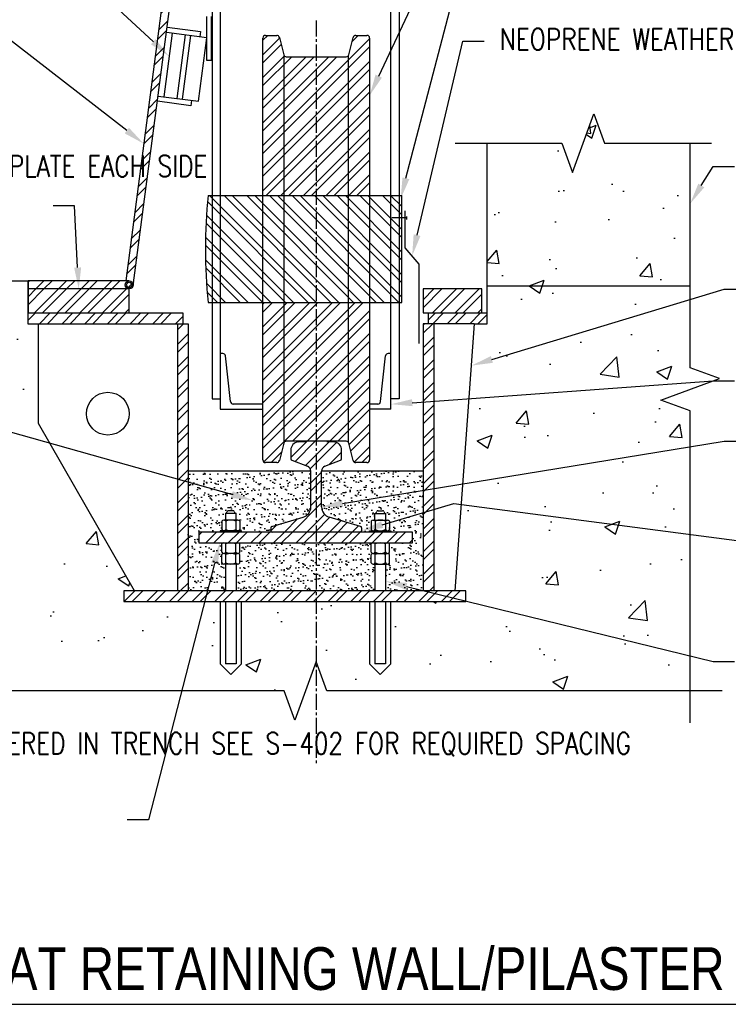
# Model space of a CAD drawing. Header units: inches. Extents: x -53 to 872, y 66 to 205.
# Tile 8 of 29: x 254 to 288, y 74 to 120. Entities that reach past the tile are written whole.
import ezdxf
from ezdxf import colors
from ezdxf.entities.mleader import LeaderData, LeaderLine
from ezdxf.enums import TextEntityAlignment as Align
from ezdxf.math import Vec2, Vec3

# ---------------------------------------------------------------- set-up
doc = ezdxf.new("R2010")
doc.units = ezdxf.units.IN
doc.header["$MEASUREMENT"] = 0
doc.linetypes.add('CENTER2', pattern=[1.125, 0.75, -0.125, 0.125, -0.125])
for name, color, linetype in [('A-ANNO-NOTE', 2, 'Continuous'), ('G-Anno-Std-Cntr', 1, 'CENTER2'), ('M-DETL-PATT', 8, 'Continuous'), ('S-ANNO-NOTE', 2, 'Continuous'), ('S-ANNO-SYMB', 2, 'Continuous'), ('S-DETL', 90, 'Continuous'), ('S-DETL-MEDM', 3, 'Continuous'), ('S-DETL-THIN', 1, 'Continuous')]:
    doc.layers.add(name, color=color, linetype=linetype)
doc.layers.add('A-WALL-PATT', color=8, linetype='Continuous', lineweight=18)
doc.styles.add('Annotative', font='romans.shx', dxfattribs={"width": 0.8, "height": 0.125})
doc.styles.add('Arial', font='romans.shx', dxfattribs={"width": 0.8})
doc.styles.add('TITLES', font='swiss.ttf', dxfattribs={"width": 0.8, "height": 0.25})
pattern_1 = [(45, (0, 0), (-0.53033, 0.53033), []), (45, (0, 0.375), (-0.53033, 0.53033), [])]
pattern_2 = [(45, (148.0015, -18.8574), (-0.53033, 0.53033), []), (45, (148.0015, -18.4824), (-0.53033, 0.53033), [])]

# ---------------------------------------------------------------- blocks, each defined once
blk = doc.blocks.new('*U56')
at = {"linetype": 'Continuous', "lineweight": -3}
blk.add_line((1.125, 0.625), (13.5, 0.625), dxfattribs=at)
at = {"lineweight": -3, "style": 'Arial'}
blk.add_attdef('DRAWING_AREA_TITLE', text='', height=0.1875, dxfattribs=at).set_placement((1.3743, 0.6339), align=Align.BOTTOM_LEFT)
blk.add_attdef('X#', text='', height=0.1875, dxfattribs=at).set_placement((0.8125, 0.625), align=Align.MIDDLE_CENTER)
blk.add_attdef('SCALE:', text='', height=0.0938, dxfattribs=at).set_placement((1.3743, 0.5606), align=Align.TOP_LEFT)

msp = doc.modelspace()

# ---------------------------------------------------------------- hatches: boundary and pattern name
at = {"layer": 'A-WALL-PATT', "lineweight": -3}
h = msp.add_hatch(dxfattribs=at)
h.set_pattern_fill('AR-CONC', color=8, style=0)
h.paths.add_polyline_path([(285.8072, 102.1015), (284.4334, 102.6015), (287.1809, 103.6015), (285.8072, 104.1015), (285.8072, 107.9235), (276.3072, 107.9235), (276.3072, 107.7985), (276.3072, 106.1735), (275.7161, 106.1735), (274.8048, 93.6735), (275.3072, 93.6735), (275.3072, 93.1735), (271.8072, 93.1735), (271.8072, 90.2531), (271.3072, 89.7531), (270.8072, 90.2531), (270.8072, 93.1735), (264.8072, 93.1735), (264.8072, 90.2531), (264.3072, 89.7531), (263.8072, 90.2531), (263.8072, 93.1735), (259.3072, 93.1735), (259.3072, 93.6735), (259.7949, 93.6735), (255.3072, 101.5005), (255.3072, 106.1735), (254.8072, 106.1735), (254.8072, 108.1735), (252.0155, 108.1735), (252.0155, 98.5246), (253.3892, 98.0246), (250.6418, 97.0246), (252.0155, 96.5246), (252.0155, 88.9938), (266.8072, 88.9938), (267.3072, 87.6201), (268.3072, 90.3676), (268.8072, 88.9938), (285.8072, 88.9938)])
h.paths.add_polyline_path([(285.8072, 114.6243), (281.8072, 114.6243), (281.3072, 115.9981), (280.3072, 113.2506), (279.8072, 114.6243), (276.3072, 114.6243), (276.3072, 107.9235), (285.8072, 107.9235)])
at = {"layer": 'M-DETL-PATT', "lineweight": -3}
h = msp.add_hatch(dxfattribs=at)
h.set_pattern_fill('STEEL', color=8, scale=6, style=0)
h.set_pattern_definition(pattern_2)
h.paths.add_polyline_path([(261.7987, 123.6507), (261.4269, 123.6994), (259.3926, 108.1735), (259.5572, 108.1735, -0.452907), (259.7431, 107.9617)])
h = msp.add_hatch(dxfattribs=at)
h.set_pattern_fill('STEEL', color=8, scale=6, style=0)
h.set_pattern_definition(pattern_1)
h.paths.add_polyline_path([(270.4236, 112.1685), (270.8072, 112.1685), (270.8072, 119.5385), (270.8029, 119.5709), (270.7904, 119.601), (270.7706, 119.6269), (270.7447, 119.6468), (270.7145, 119.6593), (270.6822, 119.6635), (270.1274, 119.6605), (270.1013, 119.6515), (270.0778, 119.6371), (270.0581, 119.6178), (270.0431, 119.5947), (270.0335, 119.5688), (269.8213, 118.7324), (269.8062, 118.7093), (269.7865, 118.69), (269.763, 118.6755), (269.737, 118.6666), (269.7096, 118.6635), (266.8774, 118.6666), (266.8513, 118.6755), (266.8278, 118.69), (266.8081, 118.7093), (266.7931, 118.7324), (266.7835, 118.7582), (266.5713, 119.5947), (266.5562, 119.6178), (266.5365, 119.6371), (266.513, 119.6515), (266.487, 119.6605), (266.4596, 119.6635), (265.9322, 119.6635), (265.8998, 119.6593), (265.8697, 119.6468), (265.8438, 119.6269), (265.8239, 119.601), (265.8114, 119.5709), (265.8072, 119.5385), (265.8072, 112.1685)])
h = msp.add_hatch(dxfattribs=at)
h.set_pattern_fill('STEEL', color=8, scale=6, angle=90, style=0)
h.set_pattern_definition([(135, (0, 0), (-0.53033, -0.53033), []), (135, (-0.375, 2e-17), (-0.53033, -0.53033), [])])
h.paths.add_polyline_path([(272.3072, 107.1685), (272.322, 109.6685), (272.3072, 112.1685), (263.2447, 112.1685), (263.1197, 109.6685), (263.2447, 107.1685), (270.4236, 107.1685)])
h = msp.add_hatch(dxfattribs=at)
h.set_pattern_fill('STEEL', color=8, scale=6, style=0)
h.set_pattern_definition(pattern_2)
h.paths.add_polyline_path([(259.5572, 107.7985, -0.4142136), (259.3697, 107.986, -0.4142136), (259.5572, 108.1735), (254.8261, 108.1735), (254.8261, 107.7985)])
h = msp.add_hatch(dxfattribs=at)
h.set_pattern_fill('STEEL', color=8, scale=6, style=0)
h.set_pattern_definition(pattern_2)
h.paths.add_polyline_path([(259.3697, 107.986, 1), (259.7447, 107.986, 1)])
h.paths.add_polyline_path([(259.6822, 107.986, -1), (259.4322, 107.986, -1)], flags=16)
h = msp.add_hatch(dxfattribs=at)
h.set_pattern_fill('STEEL', color=8, scale=6, style=0)
h.set_pattern_definition(pattern_2)
h.paths.add_polyline_path([(259.4322, 107.986, 1), (259.6822, 107.986, 1)])
h = msp.add_hatch(dxfattribs=at)
h.set_pattern_fill('STEEL', color=8, scale=6, style=0)
h.set_pattern_definition(pattern_2)
h.paths.add_polyline_path([(259.5572, 107.7985), (254.8261, 107.7985), (254.8261, 106.6735), (259.5572, 106.6735)])
h = msp.add_hatch(dxfattribs=at)
h.set_pattern_fill('STEEL', color=8, scale=6, style=0)
h.set_pattern_definition([(45, (164.5015, -18.8574), (-0.53033, 0.53033), []), (45, (164.5015, -18.4824), (-0.53033, 0.53033), [])])
h.paths.add_polyline_path([(273.3072, 107.7985), (273.3072, 106.6735), (276.0572, 106.6735), (276.0572, 107.7985)])
h = msp.add_hatch(dxfattribs=at)
h.set_pattern_fill('STEEL', color=8, scale=6, style=0)
h.set_pattern_definition(pattern_1)
h.paths.add_polyline_path([(266.4596, 99.6735), (266.487, 99.6766), (266.513, 99.6855), (266.5365, 99.7), (266.5562, 99.7192), (266.5713, 99.7424), (266.5809, 99.7682), (266.7931, 100.6047), (266.8081, 100.6278), (266.8278, 100.647), (266.8513, 100.6615), (266.8774, 100.6705), (266.9048, 100.6735), (269.737, 100.6705), (269.763, 100.6615), (269.7865, 100.647), (269.8062, 100.6278), (269.8213, 100.6047), (269.8309, 100.5788), (270.0431, 99.7424), (270.0581, 99.7192), (270.0778, 99.7), (270.1013, 99.6855), (270.1274, 99.6766), (270.1548, 99.6735), (270.6822, 99.6735), (270.7145, 99.6778), (270.7447, 99.6903), (270.7706, 99.7101), (270.7904, 99.736), (270.8029, 99.7662), (270.8072, 99.7985), (270.8072, 107.1685), (265.8072, 107.1685), (265.8072, 99.7985), (265.8114, 99.7662), (265.8239, 99.736), (265.8438, 99.7101), (265.8697, 99.6903), (265.8998, 99.6778), (265.9322, 99.6735), (266.2159, 99.6735)])
h = msp.add_hatch(dxfattribs=at)
h.set_pattern_fill('STEEL', color=8, scale=6, style=0)
h.set_pattern_definition(pattern_1)
h.paths.add_polyline_path([(261.8072, 106.1735), (262.0572, 106.1735), (262.0572, 106.6735), (254.8072, 106.6735), (254.8072, 106.1735), (257.8004, 106.1735)])
h.paths.add_polyline_path([(273.5572, 106.1735), (276.3072, 106.1735), (276.3072, 106.6735), (273.5572, 106.6735)])
h = msp.add_hatch(dxfattribs=at)
h.set_pattern_fill('STEEL', color=8, scale=6, style=0)
h.set_pattern_definition(pattern_1)
h.paths.add_polyline_path([(262.0082, 93.6735), (262.3072, 93.6735), (262.3072, 106.1735), (261.8072, 106.1735), (261.8072, 93.6735)])
h.paths.add_polyline_path([(273.3072, 93.6735), (273.8072, 93.6735), (273.8072, 106.1735), (273.3072, 106.1735), (273.3072, 98.5425)])
h = msp.add_hatch(dxfattribs=at)
h.set_pattern_fill('STEEL', color=8, scale=6, style=0)
h.set_pattern_definition(pattern_1)
h.paths.add_polyline_path([(269.4947, 100.2638, 0.3919022), (269.1484, 100.6376), (268.7971, 100.6647, 0.0191953), (268.567, 100.6735), (268.0474, 100.6735, 0.0191953), (267.8173, 100.6647), (267.4659, 100.6376, 0.3919022), (267.1197, 100.2638), (267.1197, 99.8492, 0.3546654), (267.1693, 99.7881), (267.8984, 99.5024, -0.3086067), (268.0572, 99.2696), (268.0572, 97.5991, -0.3327064), (267.6983, 97.1194), (266.227, 96.6867, 0.3327064), (266.1822, 96.6267), (266.1822, 96.486, 0.4142136), (266.2447, 96.4235), (270.3697, 96.4235, 0.4142136), (270.4322, 96.486), (270.4322, 96.6267, 0.3327064), (270.3873, 96.6867), (268.9161, 97.1194, -0.3327064), (268.5572, 97.5991), (268.5572, 99.2696, -0.3086067), (268.716, 99.5024), (269.4451, 99.7881, 0.3546654), (269.4947, 99.8492)])
h = msp.add_hatch(dxfattribs=at)
h.set_pattern_fill('AR-SAND', color=8, scale=0.25, style=0)
h.paths.add_polyline_path([(273.3072, 99.2696), (268.5572, 99.2696), (268.5572, 97.5991, 0.3327064), (268.9161, 97.1194), (270.3873, 96.6867, -0.3327064), (270.4322, 96.6267), (270.4322, 96.486, -0.4142136), (270.3697, 96.4235), (270.8072, 96.4235), (270.8072, 96.486), (270.9759, 96.486, -0.2624759), (270.8822, 96.5389), (270.8822, 96.9332, -0.2624759), (270.9759, 96.986), (271.0572, 96.986), (271.0572, 97.2949, 0.2145883), (271.1421, 97.3819, -0.3149694), (271.2008, 97.423), (271.4135, 97.423, -0.3149694), (271.4722, 97.3819, 0.2145883), (271.5572, 97.2949), (271.5572, 96.986), (271.6384, 96.986, -0.2624759), (271.7322, 96.9332), (271.7322, 96.5389, -0.2624759), (271.6384, 96.486), (271.8072, 96.486), (271.8072, 96.4235), (272.8072, 96.4235), (272.8072, 95.9235), (271.6493, 95.9235, -0.2361752), (271.7322, 95.8712), (271.7322, 95.4769, -0.243849), (271.6461, 95.4243, -0.243849), (271.7322, 95.3717), (271.7322, 94.9774, -0.2624759), (271.6384, 94.9246), (271.5572, 94.9246), (271.5572, 93.6735), (273.3072, 93.6735)])
h.paths.add_polyline_path([(270.8822, 95.3717, -0.243849), (270.9683, 95.4243, -0.243849), (270.8822, 95.4769), (270.8822, 95.8712, -0.2361752), (270.9651, 95.9235), (264.6493, 95.9235, -0.2361752), (264.7322, 95.8712), (264.7322, 95.4769, -0.243849), (264.6461, 95.4243, -0.243849), (264.7322, 95.3717), (264.7322, 94.9774, -0.2624759), (264.6384, 94.9246), (264.5572, 94.9246), (264.5572, 93.6735), (271.0572, 93.6735), (271.0572, 94.9246), (270.9759, 94.9246, -0.2624759), (270.8822, 94.9774)])
h.paths.add_polyline_path([(268.0572, 99.2696), (262.3072, 99.2696), (262.3072, 93.6735), (264.0572, 93.6735), (264.0572, 94.9246), (263.9759, 94.9246, -0.2624759), (263.8822, 94.9774), (263.8822, 95.3717, -0.243849), (263.9683, 95.4243, -0.243849), (263.8822, 95.4769), (263.8822, 95.8712, -0.2361752), (263.9651, 95.9235), (262.8072, 95.9235), (262.8072, 96.4235), (263.8072, 96.4235), (263.8072, 96.486), (263.9759, 96.486, -0.2624759), (263.8822, 96.5389), (263.8822, 96.9332, -0.2624759), (263.9759, 96.986), (264.0572, 96.986), (264.0572, 97.2949, 0.2145883), (264.1421, 97.3819, -0.3149694), (264.2008, 97.423), (264.4135, 97.423, -0.3149694), (264.4722, 97.3819, 0.2145883), (264.5572, 97.2949), (264.5572, 96.986), (264.6384, 96.986, -0.2624759), (264.7322, 96.9332), (264.7322, 96.5389, -0.2624759), (264.6384, 96.486), (264.8072, 96.486), (264.8072, 96.4235), (266.2447, 96.4235, -0.4142136), (266.1822, 96.486), (266.1822, 96.6267, -0.3327064), (266.227, 96.6867), (267.6983, 97.1194, 0.3327064), (268.0572, 97.5991)])
h = msp.add_hatch(dxfattribs=at)
h.set_pattern_fill('STEEL', color=8, scale=6, style=0)
h.set_pattern_definition(pattern_1)
h.paths.add_polyline_path([(272.8072, 95.9235), (272.8072, 96.4235), (262.8072, 96.4235), (262.8072, 95.9235), (270.4236, 95.9235)])
h = msp.add_hatch(dxfattribs=at)
h.set_pattern_fill('STEEL', color=8, scale=6, style=0)
h.set_pattern_definition(pattern_1)
h.paths.add_polyline_path([(262.0082, 93.1735), (275.3072, 93.1735), (275.3072, 93.6735), (259.3072, 93.6735), (259.3072, 93.1735), (259.3667, 93.1735)])

# ---------------------------------------------------------------- linework, layer by layer
at = {"layer": 'A-ANNO-NOTE', "lineweight": -3}
msp.add_line((274.7516, 97.7622), (288.3527, 95.974), dxfattribs=at)
at = {"layer": 'G-Anno-Std-Cntr', "lineweight": -3}
msp.add_line((268.3072, 120.3534), (268.3072, 85.6147), dxfattribs=at)
at = {"layer": 'S-DETL', "lineweight": -3}
for p, q in [((252.0155, 108.1735), (254.8072, 108.1735)), ((285.8072, 107.9235), (276.3072, 107.9235))]:
    msp.add_line(p, q, dxfattribs=at)
at = {"layer": 'S-DETL-MEDM', "lineweight": -3}
for p, q in [((265.8072, 99.7985), (265.8072, 119.5385)), ((265.9322, 119.6635), (266.4596, 119.6635)), ((266.5809, 119.5688), (266.7835, 118.7582)), ((269.8309, 118.7582), (270.0335, 119.5688)), ((270.1548, 119.6635), (270.6822, 119.6635)), ((270.8072, 119.5385), (270.8072, 99.7985)), ((266.8072, 100.6266), (266.8072, 118.7104)), ((266.9048, 118.6635), (269.7096, 118.6635)), ((269.8072, 118.7104), (269.8072, 100.6266)), ((276.3072, 106.1735), (276.3072, 114.6243)), ((263.2447, 112.1685), (272.3072, 112.1685)), ((254.8072, 108.1735), (254.8072, 106.1735)), ((263.2447, 107.1685), (272.3072, 107.1685)), ((254.8072, 106.6735), (262.0572, 106.6735)), ((262.0572, 106.6735), (262.0572, 106.1735)), ((273.5572, 106.1735), (273.5572, 106.6735)), ((273.5572, 106.6735), (276.3072, 106.6735)), ((254.8072, 106.1735), (262.3072, 106.1735)), ((255.3072, 101.5005), (255.3072, 106.1735)), ((261.8072, 106.1735), (261.8072, 93.6735)), ((262.3072, 106.1735), (262.3072, 93.6735)), ((275.7048, 106.1735), (273.3072, 106.1735)), ((273.3072, 106.1735), (273.3072, 93.6735)), ((273.8072, 106.1735), (273.8072, 93.6735)), ((274.8048, 93.6735), (275.7161, 106.1735)), ((275.7161, 106.1735), (276.3072, 106.1735)), ((259.7949, 93.6735), (255.3072, 101.5005)), ((266.7835, 100.5788), (266.5809, 99.7682)), ((269.7096, 100.6735), (266.9048, 100.6735)), ((267.4659, 100.6376), (267.8173, 100.6647)), ((268.7971, 100.6647), (269.1484, 100.6376)), ((270.0335, 99.7682), (269.8309, 100.5788)), ((267.1197, 100.2638), (267.1197, 99.8492)), ((269.4947, 99.8492), (269.4947, 100.2638)), ((266.4596, 99.6735), (265.9322, 99.6735)), ((267.1693, 99.7881), (267.8984, 99.5024)), ((268.716, 99.5024), (269.4451, 99.7881)), ((270.6822, 99.6735), (270.1548, 99.6735)), ((268.0572, 99.2696), (262.3072, 99.2696)), ((268.0572, 97.5991), (268.0572, 99.2696)), ((268.5572, 97.5991), (268.5572, 99.2696)), ((273.3072, 99.2696), (268.5572, 99.2696)), ((264.5572, 97.2949), (264.0572, 97.2949)), ((264.0572, 97.2949), (264.0572, 96.986)), ((264.4135, 97.423), (264.2008, 97.423)), ((264.5572, 96.986), (264.5572, 97.2949)), ((271.0572, 96.986), (271.0572, 97.2949)), ((271.0572, 97.2949), (271.5572, 97.2949)), ((271.2008, 97.423), (271.4135, 97.423)), ((271.5572, 97.2949), (271.5572, 96.986)), ((263.8822, 96.9332), (263.8822, 96.5389)), ((264.6384, 96.986), (263.9759, 96.986)), ((264.0697, 96.9332), (264.0697, 96.5389)), ((264.5447, 96.9332), (264.5447, 96.5389)), ((264.7322, 96.9332), (264.7322, 96.5389)), ((266.227, 96.6867), (267.6983, 97.1194)), ((270.3873, 96.6867), (268.9161, 97.1194)), ((270.8822, 96.9332), (270.8822, 96.5389)), ((270.9759, 96.986), (271.6384, 96.986)), ((271.0697, 96.9332), (271.0697, 96.5389)), ((271.5447, 96.9332), (271.5447, 96.5389)), ((271.7322, 96.9332), (271.7322, 96.5389)), ((272.8072, 96.4235), (262.8072, 96.4235)), ((262.8072, 96.4235), (262.8072, 95.9235)), ((263.8072, 96.486), (263.8072, 96.4235)), ((264.8072, 96.486), (263.8072, 96.486)), ((264.8072, 96.4235), (264.8072, 96.486)), ((266.1822, 96.6267), (266.1822, 96.486)), ((270.4322, 96.6267), (270.4322, 96.486)), ((270.8072, 96.486), (271.8072, 96.486)), ((270.8072, 96.4235), (270.8072, 96.486)), ((271.8072, 96.486), (271.8072, 96.4235)), ((272.8072, 95.9235), (272.8072, 96.4235)), ((262.8072, 95.9235), (272.8072, 95.9235)), ((263.8822, 95.4769), (263.8822, 95.8712)), ((264.0697, 95.4769), (264.0697, 95.8712)), ((264.5447, 95.4769), (264.5447, 95.8712)), ((264.7322, 95.4769), (264.7322, 95.8712)), ((270.8822, 95.4769), (270.8822, 95.8712)), ((271.0697, 95.4769), (271.0697, 95.8712)), ((271.5447, 95.4769), (271.5447, 95.8712)), ((271.7322, 95.4769), (271.7322, 95.8712)), ((263.8822, 94.9774), (263.8822, 95.3717)), ((264.6384, 95.424), (263.9759, 95.424)), ((264.0697, 94.9774), (264.0697, 95.3717)), ((264.5447, 94.9774), (264.5447, 95.3717)), ((264.7322, 94.9774), (264.7322, 95.3717)), ((270.8822, 94.9774), (270.8822, 95.3717)), ((270.9759, 95.424), (271.6384, 95.424)), ((271.0697, 94.9774), (271.0697, 95.3717)), ((271.5447, 94.9774), (271.5447, 95.3717)), ((271.7322, 94.9774), (271.7322, 95.3717)), ((264.6384, 94.9246), (263.9759, 94.9246)), ((264.0572, 94.9246), (264.0572, 93.6735)), ((264.5572, 94.9246), (264.5572, 93.6735)), ((270.9759, 94.9246), (271.6384, 94.9246)), ((271.0572, 94.9246), (271.0572, 93.6735)), ((271.5572, 94.9246), (271.5572, 93.6735)), ((275.3072, 93.6735), (259.3072, 93.6735)), ((259.3072, 93.6735), (259.3072, 93.1735)), ((275.3072, 93.1735), (275.3072, 93.6735)), ((259.3072, 93.1735), (275.3072, 93.1735)), ((264.0572, 93.1735), (264.0572, 90.2531)), ((264.5572, 93.1735), (264.5572, 90.2531)), ((271.0572, 93.1735), (271.0572, 90.2531)), ((271.5572, 93.1735), (271.5572, 90.2531)), ((264.5572, 90.2531), (264.0572, 90.2531)), ((271.5572, 90.2531), (271.0572, 90.2531))]:
    msp.add_line(p, q, dxfattribs=at)
for points in [[(259.7431, 107.9617), (261.7987, 123.6507), (261.4269, 123.6994), (259.3938, 108.1824)], [(274.8072, 114.6243), (279.8072, 114.6243), (280.3072, 113.2506), (281.3072, 115.9981), (281.8072, 114.6243), (286.8072, 114.6243)], [(285.8072, 87.4938), (285.8072, 102.1015), (284.4334, 102.6015), (287.1809, 103.6015), (285.8072, 104.1015), (285.8072, 114.6243)], [(259.5572, 108.1735), (254.8261, 108.1735), (254.8261, 107.7985)], [(287.3072, 88.9938), (268.8072, 88.9938), (268.3072, 90.3676), (267.3072, 87.6201), (266.8072, 88.9938), (250.5155, 88.9938)]]:
    msp.add_lwpolyline(points, dxfattribs=at)
for points in [[(254.8261, 106.6735), (259.5572, 106.6735), (259.5572, 107.7985), (254.8261, 107.7985)], [(273.3072, 106.6735), (276.0572, 106.6735), (276.0572, 107.7985), (273.3072, 107.7985)]]:
    msp.add_lwpolyline(points, close=True, dxfattribs=at)
for centre, radius in [((259.5572, 107.986), 0.1875), ((259.5572, 107.986), 0.125), ((258.5572, 101.962), 1)]:
    msp.add_circle(centre, radius, dxfattribs=at)
for centre, radius, start, end in [((265.9322, 119.5385), 0.125, 90, 180), ((266.4596, 119.5385), 0.125, 14.03624, 90), ((270.1548, 119.5385), 0.125, 90, 165.96376), ((270.6822, 119.5385), 0.125, 0, 90), ((266.9048, 118.7885), 0.125, 194.03624, 270), ((269.7096, 118.7885), 0.125, 270, 345.96376), ((288.1822, 109.6685), 25.0625, 174.27519, 185.72481), ((61.9826, 109.6685), 210.3395, 359.318992, 0.681008), ((266.9048, 100.5485), 0.125, 90, 165.96376), ((267.4947, 100.2638), 0.375, 94.39871, 180), ((268.0474, 97.6735), 3, 90, 94.39871), ((268.567, 97.6735), 3, 85.60129, 90), ((269.1197, 100.2638), 0.375, 0, 85.60129), ((269.7096, 100.5485), 0.125, 14.03624, 90), ((265.9322, 99.7985), 0.125, 180, 270), ((266.4596, 99.7985), 0.125, 270, 345.96376), ((267.1822, 99.8492), 0.0625, 180, 258.11134), ((269.4322, 99.8492), 0.0625, 281.88866, 360), ((270.1548, 99.7985), 0.125, 194.03624, 270), ((270.6822, 99.7985), 0.125, 270, 0), ((267.8072, 99.2696), 0.25, 0, 68.60231), ((268.8072, 99.2696), 0.25, 111.39769, 180), ((264.0029, 97.4328), 0.1482, 291.486, 339.93134), ((264.2008, 97.3605), 0.0625, 90, 159.93134), ((264.4135, 97.3605), 0.0625, 20.06866, 90), ((264.6115, 97.4328), 0.1482, 200.06866, 248.514), ((267.5572, 97.5991), 0.5, 286.38954, 0), ((269.0572, 97.5991), 0.5, 180, 253.61046), ((271.0029, 97.4328), 0.1482, 291.486, 339.93134), ((271.2008, 97.3605), 0.0625, 90, 159.93134), ((271.4135, 97.3605), 0.0625, 20.06866, 90), ((271.6115, 97.4328), 0.1482, 200.06866, 248.514), ((263.9759, 96.8764), 0.1096, 31.17195, 148.82805), ((264.3072, 96.4203), 0.5652, 65.15355, 114.84645), ((264.6384, 96.8764), 0.1096, 31.17195, 148.82805), ((270.9759, 96.8764), 0.1096, 31.17195, 148.82805), ((271.3072, 96.4203), 0.5652, 65.15355, 114.84645), ((271.6384, 96.8764), 0.1096, 31.17195, 148.82805), ((263.9759, 96.5956), 0.1096, 211.17195, 328.82805), ((264.3072, 97.0518), 0.5652, 245.15355, 294.84645), ((264.6384, 96.5956), 0.1096, 211.17195, 328.82805), ((266.2447, 96.6267), 0.0625, 106.38954, 180), ((266.2447, 96.486), 0.0625, 180, 270), ((270.3697, 96.486), 0.0625, 270, 0), ((270.3697, 96.6267), 0.0625, 0, 73.61046), ((270.9759, 96.5956), 0.1096, 211.17195, 328.82805), ((271.3072, 97.0518), 0.5652, 245.15355, 294.84645), ((271.6384, 96.5956), 0.1096, 211.17195, 328.82805), ((263.9759, 95.8145), 0.1096, 31.17195, 148.82805), ((264.3072, 95.3583), 0.5652, 65.15355, 114.84645), ((264.6384, 95.8145), 0.1096, 31.17195, 148.82805), ((270.9759, 95.8145), 0.1096, 31.17195, 148.82805), ((271.3072, 95.3583), 0.5652, 65.15355, 114.84645), ((271.6384, 95.8145), 0.1096, 31.17195, 148.82805), ((263.9759, 95.5336), 0.1096, 211.17195, 328.82805), ((263.9759, 95.315), 0.1096, 31.17195, 148.82805), ((264.3072, 95.9898), 0.5652, 245.15355, 294.84645), ((264.3072, 94.8588), 0.5652, 65.15355, 114.84645), ((264.6384, 95.5336), 0.1096, 211.17195, 328.82805), ((264.6384, 95.315), 0.1096, 31.17195, 148.82805), ((270.9759, 95.5336), 0.1096, 211.17195, 328.82805), ((270.9759, 95.315), 0.1096, 31.17195, 148.82805), ((271.3072, 95.9898), 0.5652, 245.15355, 294.84645), ((271.3072, 94.8588), 0.5652, 65.15355, 114.84645), ((271.6384, 95.5336), 0.1096, 211.17195, 328.82805), ((271.6384, 95.315), 0.1096, 31.17195, 148.82805), ((263.9759, 95.0342), 0.1096, 211.17195, 328.82805), ((264.3072, 95.4903), 0.5652, 245.15355, 294.84645), ((264.6384, 95.0342), 0.1096, 211.17195, 328.82805), ((270.9759, 95.0342), 0.1096, 211.17195, 328.82805), ((271.3072, 95.4903), 0.5652, 245.15355, 294.84645), ((271.6384, 95.0342), 0.1096, 211.17195, 328.82805)]:
    msp.add_arc(centre, radius, start, end, dxfattribs=at)
at = {"layer": 'S-DETL-THIN', "lineweight": -3}
for p, q in [((263.4322, 127.274), (263.4322, 102.6585)), ((263.8072, 127.274), (263.8072, 102.1735)), ((271.8072, 102.1735), (271.8072, 127.274)), ((272.1822, 127.274), (272.1822, 102.6585)), ((263.177, 120.5381), (263.177, 118.507)), ((263.4119, 118.507), (263.4119, 120.5381)), ((263.1862, 119.5518), (261.2941, 119.7997)), ((261.3266, 120.0476), (262.8854, 119.8433)), ((262.8854, 119.8433), (262.853, 119.5954)), ((261.5579, 119.7651), (261.1682, 116.7905)), ((262.1777, 119.6839), (261.7879, 116.7093)), ((262.4255, 119.6514), (262.0358, 116.6769)), ((262.7965, 116.5772), (263.1862, 119.5518)), ((263.177, 118.507), (263.4119, 118.507)), ((262.4308, 116.373), (260.8719, 116.5772)), ((260.9044, 116.8251), (262.7965, 116.5772)), ((262.4632, 116.6209), (262.4308, 116.373)), ((272.5598, 111.1218), (271.8442, 111.1218)), ((272.4712, 109.7283), (272.4712, 111.4544)), ((272.536, 111.185), (272.536, 111.0461)), ((273.1233, 108.9601), (272.4712, 109.7283)), ((273.1233, 105.2464), (273.1233, 108.9601)), ((263.9406, 104.7735), (263.8072, 104.7735)), ((264.2967, 102.525), (264.0639, 104.6691)), ((271.3177, 102.525), (271.5504, 104.6691)), ((271.8072, 104.7735), (271.6737, 104.7735)), ((263.4322, 102.6585), (263.8072, 102.6585)), ((265.8072, 102.4135), (264.4209, 102.4135)), ((271.1934, 102.4135), (270.8072, 102.4135)), ((272.1822, 102.6585), (271.8072, 102.6585)), ((263.8072, 102.1735), (265.8072, 102.1735)), ((271.8072, 102.1735), (270.8072, 102.1735)), ((263.8072, 93.1735), (263.8072, 90.2531)), ((264.8072, 90.2531), (264.8072, 93.1735)), ((270.8072, 93.1735), (270.8072, 90.2531)), ((271.8072, 90.2531), (271.8072, 93.1735)), ((263.8072, 90.2531), (264.3072, 89.7531)), ((264.3072, 89.7531), (264.8072, 90.2531)), ((270.8072, 90.2531), (271.3072, 89.7531)), ((271.3072, 89.7531), (271.8072, 90.2531))]:
    msp.add_line(p, q, dxfattribs=at)
for centre, start, end in [((263.9406, 104.6485), 9.46232, 90), ((271.6737, 104.6485), 90, 170.53768), ((264.4209, 102.5385), 186.19559, 270), ((271.1934, 102.5385), 270, 353.80441)]:
    msp.add_arc(centre, 0.125, start, end, dxfattribs=at)

# ---------------------------------------------------------------- block references
at = {"layer": 'S-ANNO-SYMB', "lineweight": -3}
ref = msp.add_blockref('*U56', (232.8864, 69.3277), dxfattribs=dict(at, xscale=8, yscale=8, zscale=8))
ref.add_attrib('DRAWING_AREA_TITLE', 'TRENCH AT RETAINING WALL/PILASTER', dxfattribs={"layer": '0', "lineweight": -3, "height": 2, "style": 'TITLES', "width": 0.796875}).set_placement((243.8808, 74.399), align=Align.BOTTOM_LEFT)

# ---------------------------------------------------------------- leaders
at = {"layer": 'S-ANNO-NOTE', "lineweight": -3}
ml = msp.add_multileader_mtext('Standard', dxfattribs=at)
ml.set_content('18" MIN STEEL MACHINED WHEELS', color=256, style='Annotative')
ml.set_leader_properties(color=1, linetype='ByLayer', lineweight=-1)
ml.build(insert=Vec2(0, 0))
ml.multileader.update_dxf_attribs({"text_right_attachment_type": 3, "dogleg_length": 0.125, "arrow_head_size": 1, "scale": 8})
ctx = ml.context
ctx.base_point, ctx.scale, ctx.char_height, ctx.arrow_head_size, ctx.landing_gap_size, ctx.plane_origin = Vec3(275.9661, 125.6977), 8, 1, 1, 0.72, Vec3(269.3957, 113.0481)
ctx.right_attachment = 3
notes = []
notes.append((ctx, [(0, (1, 1, 0), (274.9661, 125.6977), (1, 0), 1, [(0, [(270.8072, 116.85)], 0, [])])]))
ctx.mtext.insert, ctx.mtext.flow_direction = Vec3(276.6861, 126.1977), 5
ml = msp.add_multileader_mtext('Standard', dxfattribs=at)
ml.set_content('\\A1;1 1/2" ONG', color=256, style='Annotative')
ml.set_leader_properties(color=1, linetype='ByLayer', lineweight=-1)
ml.build(insert=Vec2(0, 0))
ml.multileader.update_dxf_attribs({"text_right_attachment_type": 3, "dogleg_length": 0.125, "arrow_head_size": 1, "scale": 8})
ctx = ml.context
ctx.base_point, ctx.scale, ctx.char_height, ctx.arrow_head_size, ctx.landing_gap_size, ctx.plane_origin = Vec3(244.8378, 125.1457), 8, 1, 1, 0.72, Vec3(251.4207, 139.5744)
ctx.right_attachment = 3
notes.append((ctx, [(0, (1, 1, 0), (254.6683, 124.9552), (-1, 0), 1, [(0, [(261.4166, 118.686)], 0, [])])]))
ctx.mtext.insert, ctx.mtext.width, ctx.mtext.flow_direction = Vec3(245.5578, 125.8124), 15.23311, 5
ml = msp.add_multileader_mtext('Standard', dxfattribs=at)
ml.set_content('WHEEL SHAFT', color=256, style='Annotative')
ml.set_leader_properties(color=1, linetype='ByLayer', lineweight=-1)
ml.build(insert=Vec2(0, 0))
ml.multileader.update_dxf_attribs({"text_right_attachment_type": 3, "dogleg_length": 0.125, "arrow_head_size": 1, "scale": 8})
ctx = ml.context
ctx.base_point, ctx.scale, ctx.char_height, ctx.arrow_head_size, ctx.landing_gap_size, ctx.plane_origin = Vec3(275.9661, 122.4256), 8, 1, 1, 0.72, Vec3(274.2366, 111.6244)
ctx.right_attachment = 3
notes.append((ctx, [(0, (1, 1, 0), (274.9661, 122.4256), (1, 0), 1, [(0, [(272.2543, 112.0067)], 0, [])])]))
ctx.mtext.insert, ctx.mtext.flow_direction = Vec3(276.6861, 122.9256), 5
ml = msp.add_multileader_mtext('Standard', dxfattribs=at)
ml.set_content('\\A1;3/8" THICK SS TRENCH PLATE', color=256, style='Annotative')
ml.set_leader_properties(color=1, linetype='ByLayer', lineweight=-1)
ml.build(insert=Vec2(0, 0))
ml.multileader.update_dxf_attribs({"text_right_attachment_type": 3, "dogleg_length": 0.125, "arrow_head_size": 1, "scale": 8})
ctx = ml.context
ctx.base_point, ctx.scale, ctx.char_height, ctx.arrow_head_size, ctx.landing_gap_size, ctx.plane_origin = Vec3(242.0188, 121.5884), 8, 1, 1, 0.72, Vec3(251.4207, 135.8606)
ctx.right_attachment = 3
notes.append((ctx, [(0, (1, 1, 0), (253.6016, 119.7313), (-1, 0), 1, [(0, [(260.234, 114.5951)], 0, [])])]))
ctx.mtext.insert, ctx.mtext.width, ctx.mtext.flow_direction = Vec3(242.7388, 122.0884), 14.190132, 5
ml = msp.add_multileader_mtext('Standard', dxfattribs=at)
ml.set_content('NEOPRENE WEATHER STRIP (CONT) FASTEN W/FLAT HEAD SOCKET CAP SCREWS @ 6" OC, TYP 2" ', color=256, style='Annotative')
ml.set_leader_properties(color=1, linetype='ByLayer', lineweight=-1)
ml.build(insert=Vec2(0, 0))
ml.multileader.update_dxf_attribs({"text_right_attachment_type": 3, "dogleg_length": 0.125, "arrow_head_size": 1, "scale": 8})
ctx = ml.context
ctx.base_point, ctx.scale, ctx.char_height, ctx.arrow_head_size, ctx.landing_gap_size, ctx.plane_origin = Vec3(276.1727, 119.3868), 8, 1, 1, 0.72, Vec3(298.2537, 111.0401)
ctx.right_attachment = 3
notes.append((ctx, [(0, (1, 1, 0), (275.1727, 119.3868), (1, 0), 1, [(0, [(272.7972, 109.3442)], 0, [])])]))
ctx.mtext.insert, ctx.mtext.width, ctx.mtext.flow_direction = Vec3(276.8927, 119.9821), 35.455558, 5
ml = msp.add_multileader_mtext('Standard', dxfattribs=at)
ml.set_content('\\A1;1 1/8" THICK SS SPACER PLATE EACH SIDE', color=256, style='Annotative')
ml.set_leader_properties(color=1, linetype='ByLayer', lineweight=-1)
ml.build(insert=Vec2(0, 0))
ml.multileader.update_dxf_attribs({"text_right_attachment_type": 3, "dogleg_length": 0.125, "arrow_head_size": 1, "scale": 8})
ctx = ml.context
ctx.base_point, ctx.scale, ctx.char_height, ctx.arrow_head_size, ctx.landing_gap_size, ctx.plane_origin = Vec3(238.5902, 113.5485), 8, 1, 1, 0.72, Vec3(251.4207, 129.9625)
ctx.right_attachment = 3
notes.append((ctx, [(0, (1, 1, 0), (256.9921, 111.6913), (-1, 0), 1, [(0, [(257.1916, 107.7985)], 0, [])])]))
ctx.mtext.insert, ctx.mtext.width, ctx.mtext.flow_direction = Vec3(239.3102, 114.0485), 16.280251, 5
ml = msp.add_multileader_mtext('Standard', dxfattribs=at)
ml.set_content('\\pxt3.2,6.4,9.6,12.8,16,19.2,22.4,25.6,28.8,32,35.2,38.4,41.6,44.8,48,51.2,54.4,57.6,60.8,64,67.2,70.4,73.6,76.8,80,83.2,86.4,89.6,92.8,96,99.2,102.4;{\\C256;CONC RETAINING WALL}', color=256, style='Annotative')
ml.set_leader_properties(color=1, linetype='ByLayer', lineweight=-1)
ml.build(insert=Vec2(0, 0))
ml.multileader.update_dxf_attribs({"text_right_attachment_type": 3, "dogleg_length": 0.125, "arrow_head_size": 1, "scale": 8})
ctx = ml.context
ctx.base_point, ctx.scale, ctx.char_height, ctx.arrow_head_size, ctx.landing_gap_size, ctx.plane_origin = Vec3(287.8832, 113.5345), 8, 1, 1, 0.72, Vec3(304.6727, 103.6892)
ctx.right_attachment = 3
notes.append((ctx, [(0, (1, 1, 0), (286.8832, 113.5345), (1, 0), 1, [(0, [(285.8072, 111.7856)], 0, [])])]))
ctx.mtext.insert, ctx.mtext.width, ctx.mtext.flow_direction = Vec3(288.6032, 114.0345), 19.951663, 5
ml = msp.add_multileader_mtext('Standard', dxfattribs=at)
ml.set_content('1/2" ∅ POST INSTALLED\\PANCHOR BOLT W/ 4" \\PEMBED, EPOXIED INTO\\PCONC (TYP OF FOUR)', color=256, style='Annotative')
ml.set_leader_properties(color=1, linetype='ByLayer', lineweight=-1)
ml.build(insert=Vec2(0, 0))
ml.multileader.update_dxf_attribs({"text_right_attachment_type": 3, "dogleg_length": 0.125, "arrow_head_size": 1, "scale": 8})
ctx = ml.context
ctx.base_point, ctx.scale, ctx.char_height, ctx.arrow_head_size, ctx.landing_gap_size, ctx.plane_origin = Vec3(139.8817, 109.2228), 8, 1, 1, 0.72, Vec3(164.344, 97.3334)
ctx.right_attachment = 3
notes.append((ctx, [(0, (1, 1, 0), (138.8817, 109.2228), (1, 0), 1, [(0, [(123.5557, 112.9794)], 0, [])])]))
ctx.mtext.insert, ctx.mtext.width, ctx.mtext.flow_direction = Vec3(140.6017, 109.8895), 19.951663, 5
ml = msp.add_multileader_mtext('Standard', dxfattribs=at)
ml.set_content('\\pxt3.2,6.4,9.6,12.8,16,19.2,22.4,25.6,28.8,32,35.2,38.4,41.6,44.8,48,51.2,54.4,57.6,60.8,64,67.2,70.4,73.6,76.8,80,83.2,86.4,89.6,92.8,96,99.2,102.4;{\\C256;SEE D1/S-504 FOR TRENCH ASSEMBLY AND WELDMENT}', color=256, style='Annotative')
ml.set_leader_properties(color=1, linetype='ByLayer', lineweight=-1)
ml.build(insert=Vec2(0, 0))
ml.multileader.update_dxf_attribs({"text_right_attachment_type": 3, "dogleg_length": 0.125, "arrow_head_size": 1, "scale": 8})
ctx = ml.context
ctx.base_point, ctx.scale, ctx.char_height, ctx.arrow_head_size, ctx.landing_gap_size, ctx.plane_origin = Vec3(288.4088, 107.7808), 8, 1, 1, 0.72, Vec3(310.4899, 94.8944)
ctx.right_attachment = 3
notes.append((ctx, [(0, (1, 1, 0), (287.4088, 107.7808), (1, 0), 1, [(0, [(275.573, 104.2109)], 0, [])])]))
ctx.mtext.insert, ctx.mtext.width, ctx.mtext.flow_direction = Vec3(289.1288, 108.2808), 19.951663, 5
ml = msp.add_multileader_mtext('Standard', dxfattribs=at)
ml.set_content('\\pxt3.2,6.4,9.6,12.8,16,19.2,22.4,25.6,28.8,32,35.2,38.4,41.6,44.8,48,51.2,54.4,57.6,60.8,64,67.2,70.4,73.6,76.8,80,83.2,86.4,89.6,92.8,96,99.2,102.4;{\\C256;CHANNEL AT BOT OF DOOR}', color=256, style='Annotative')
ml.set_leader_properties(color=1, linetype='ByLayer', lineweight=-1)
ml.build(insert=Vec2(0, 0))
ml.multileader.update_dxf_attribs({"text_right_attachment_type": 3, "dogleg_length": 0.125, "arrow_head_size": 1, "scale": 8})
ctx = ml.context
ctx.base_point, ctx.scale, ctx.char_height, ctx.arrow_head_size, ctx.landing_gap_size, ctx.plane_origin = Vec3(287.8832, 103.4932), 8, 1, 1, 0.72, Vec3(310.6046, 90.6403)
ctx.right_attachment = 3
notes.append((ctx, [(0, (1, 1, 0), (286.8832, 103.4932), (1, 0), 1, [(0, [(271.8072, 102.4055)], 0, [])])]))
ctx.mtext.insert, ctx.mtext.width, ctx.mtext.flow_direction = Vec3(288.6032, 103.9932), 19.951663, 5
ml = msp.add_multileader_mtext('Standard', dxfattribs=at)
ml.set_content('\\A1;GROUT FILL', color=256, style='Annotative')
ml.set_leader_properties(color=1, linetype='ByLayer', lineweight=-1)
ml.build(insert=Vec2(0, 0))
ml.multileader.update_dxf_attribs({"text_right_attachment_type": 3, "dogleg_length": 0.125, "arrow_head_size": 1, "scale": 8})
ctx = ml.context
ctx.base_point, ctx.scale, ctx.char_height, ctx.arrow_head_size, ctx.landing_gap_size, ctx.plane_origin = Vec3(238.6664, 102.8051), 8, 1, 1, 0.72, Vec3(251.4207, 130.2544)
ctx.right_attachment = 3
notes.append((ctx, [(0, (1, 1, 0), (247.9254, 102.8051), (-1, 0), 1, [(0, [(265.3184, 97.9088)], 0, [])])]))
ctx.mtext.insert, ctx.mtext.width, ctx.mtext.flow_direction = Vec3(239.3864, 103.3051), 7.934611, 5
ml = msp.add_multileader_mtext('Standard', dxfattribs=at)
ml.set_content('\\pxt3.2,6.4,9.6,12.8,16,19.2,22.4,25.6,28.8,32,35.2,38.4,41.6,44.8,48,51.2,54.4,57.6,60.8,64,67.2,70.4,73.6,76.8,80,83.2,86.4,89.6,92.8,96,99.2,102.4;{\\C256;ASCE 60# RAIL}', color=256, style='Annotative')
ml.set_leader_properties(color=1, linetype='ByLayer', lineweight=-1)
ml.build(insert=Vec2(0, 0))
ml.multileader.update_dxf_attribs({"text_right_attachment_type": 3, "dogleg_length": 0.125, "arrow_head_size": 1, "scale": 8})
ctx = ml.context
ctx.base_point, ctx.scale, ctx.char_height, ctx.arrow_head_size, ctx.landing_gap_size, ctx.plane_origin = Vec3(288.4088, 100.6719), 8, 1, 1, 0.72, Vec3(311.9508, 86.1337)
ctx.right_attachment = 3
notes.append((ctx, [(0, (1, 1, 0), (287.4088, 100.6719), (1, 0), 1, [(0, [(268.5572, 97.5991)], 0, [])])]))
ctx.mtext.insert, ctx.mtext.width, ctx.mtext.flow_direction = Vec3(289.1288, 101.3386), 10.090878, 5
ml = msp.add_multileader_mtext('Standard', dxfattribs=at)
ml.set_content('\\A1;1/2" STL SOLE PL, CENTERED IN TRENCH SEE S-402 FOR REQUIRED SPACING', color=256, style='Annotative')
ml.set_leader_properties(color=1, linetype='ByLayer', lineweight=-1)
ml.build(insert=Vec2(0, 0))
ml.multileader.update_dxf_attribs({"text_right_attachment_type": 3, "dogleg_length": 0.125, "arrow_head_size": 1, "scale": 8})
ctx = ml.context
ctx.base_point, ctx.scale, ctx.char_height, ctx.arrow_head_size, ctx.landing_gap_size, ctx.plane_origin = Vec3(239.4283, 86.4902), 8, 1, 1, 0.72, Vec3(263.8011, 95.9234)
ctx.right_attachment = 3
notes.append((ctx, [(0, (1, 1, 0), (260.4588, 82.9663), (-1, 0), 1, [(0, [(263.8011, 95.9234)], 0, [])])]))
ctx.mtext.insert, ctx.mtext.width, ctx.mtext.flow_direction = Vec3(240.1483, 87.0378), 20.521549, 5
ml = msp.add_multileader_mtext('Standard', dxfattribs=at)
ml.set_content('1/2" ∅ POST INSTALLED\\PANCHOR BOLT W/ 4" \\PEMBED, EPOXIED INTO\\PCONC (TYP OF FOUR)', color=256, style='Annotative')
ml.set_leader_properties(color=1, linetype='ByLayer', lineweight=-1)
ml.build(insert=Vec2(0, 0))
ml.multileader.update_dxf_attribs({"text_right_attachment_type": 3, "dogleg_length": 0.125, "arrow_head_size": 1, "scale": 8})
ctx = ml.context
ctx.base_point, ctx.scale, ctx.char_height, ctx.arrow_head_size, ctx.landing_gap_size, ctx.plane_origin = Vec3(287.8832, 90.3654), 8, 1, 1, 0.72, Vec3(312.3455, 78.476)
ctx.right_attachment = 3
notes.append((ctx, [(0, (1, 1, 0), (286.8832, 90.3654), (1, 0), 1, [(0, [(271.5572, 94.122)], 0, [])])]))
ctx.mtext.insert, ctx.mtext.width, ctx.mtext.flow_direction = Vec3(288.6032, 91.0321), 19.951663, 5
at = {"layer": 'S-ANNO-SYMB', "lineweight": -3}
ml = msp.add_multileader_mtext('Standard', dxfattribs=at)
ml.set_content('', color=256, style='Annotative')
ml.set_leader_properties(color=256, linetype='ByLayer', lineweight=-1)
ml.build(insert=Vec2(0, 0))
ml.multileader.update_dxf_attribs({"has_dogleg": 0, "text_right_attachment_type": 3, "dogleg_length": 0.125, "arrow_head_size": 1, "scale": 8})
ctx = ml.context
ctx.base_point, ctx.scale, ctx.char_height, ctx.arrow_head_size, ctx.landing_gap_size, ctx.plane_origin = Vec3(274.7516, 97.7622), 8, 1, 1, 0.72, Vec3(270.4322, 96.486)
ctx.right_attachment = 3
notes.append((ctx, [(1, (1, 1, 0), (273.7516, 97.7622), (1, 0), 1, [(0, [(270.4322, 96.486)], 0, [])])]))
ctx.mtext.insert, ctx.mtext.flow_direction = Vec3(275.4716, 98.2622), 5
for ctx, leaders in notes:
    for number, flags, end, landing, length, lines in leaders:
        leader = LeaderData()
        leader.index, (leader.has_last_leader_line, leader.has_dogleg_vector, leader.attachment_direction) = number, flags
        leader.last_leader_point, leader.dogleg_vector, leader.dogleg_length = Vec3(end), Vec3(landing), length
        for number, points, colour, breaks in lines:
            line = LeaderLine()
            line.index, line.vertices, line.color, line.breaks = number, Vec3.list(points), colors.encode_raw_color(colour), breaks
            leader.lines.append(line)
        ctx.leaders.append(leader)

doc.saveas('drawing.dxf')
